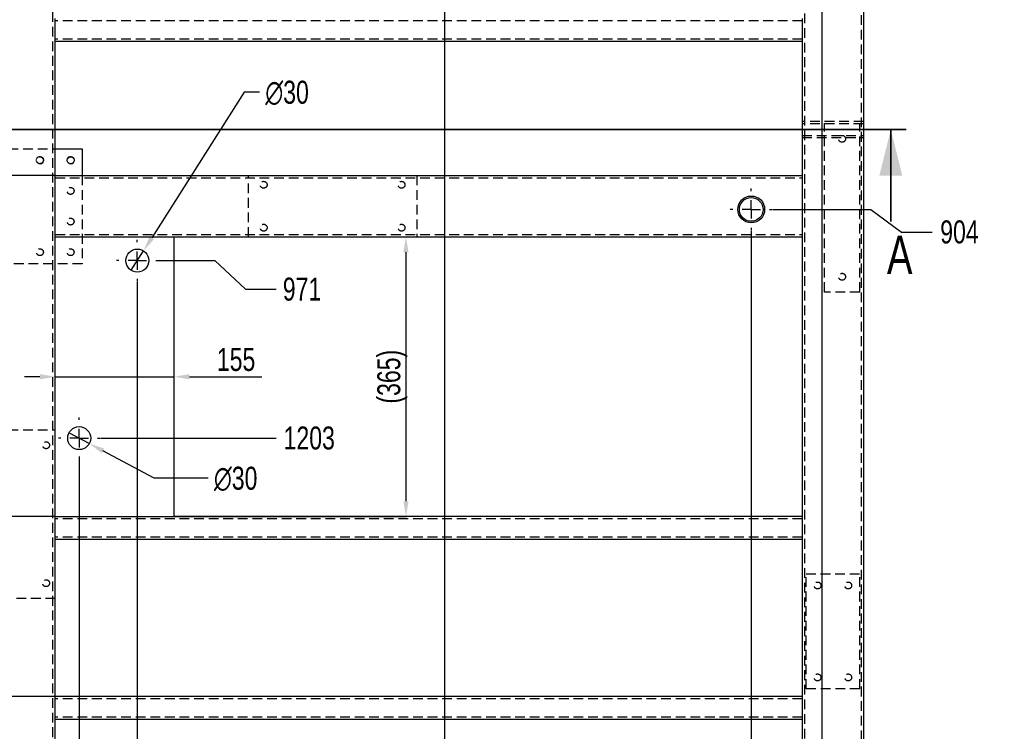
# Model space of a CAD drawing. Header units: millimetres. Extents: x 5 to 589, y 5 to 415.
# Tile 4 of 17: x 73 to 202, y 218 to 311. Entities that reach past the tile are written whole.
import ezdxf

# ---------------------------------------------------------------- set-up
doc = ezdxf.new("R2010")
doc.units = ezdxf.units.MM
doc.header["$PDSIZE"] = -1
doc.linetypes.add('CENTERX2', pattern=[20.32, 12.7, -2.54, 2.54, -2.54])
doc.linetypes.add('HIDDEN', pattern=[1.905, 1.27, -0.635])
for name, color, linetype in [('COTES', 1, 'Continuous'), ('TRAIT-FINS', 9, 'Continuous'), ('TRAIT-MIXTES', 3, 'CENTERX2'), ('TRAIT-TIRET', 2, 'HIDDEN')]:
    doc.layers.add(name, color=color, linetype=linetype)
doc.layers.add('TRAIT-FORT', color=4, linetype='Continuous', lineweight=25)
doc.styles.add('SLDTEXTSTYLE0', font='TXT', dxfattribs={"width": 0.75})
doc.dimstyles.new('SLDDIMSTYLE1', dxfattribs={"dimtxt": 3, "dimasz": 2, "dimexe": 0, "dimexo": 0.0625, "dimgap": 0.75, "dimtad": 0, "dimtih": 1, "dimtoh": 1, "dimdec": 0, "dimlfac": 10, "dimrnd": 1e-09, "dimzin": 12, "dimdsep": 46, "dimtxsty": 'SLDTEXTSTYLE0', "dimsah": 1, "dimcen": 0.09, "dimadec": 0, "dimazin": 3, "dimtfac": 1, "dimtdec": 0, "dimtofl": 0, "dimtmove": 0, "dimatfit": 3, "dimfxl": 1, "dimfrac": 2, "dimtolj": 1, "dimtzin": 12, "dimarcsym": 0})
doc.dimstyles.new('SLDDIMSTYLE2', dxfattribs={"dimtxt": 3, "dimasz": 2, "dimexe": 0, "dimexo": 0.0625, "dimgap": 0.75, "dimtad": 1, "dimdec": 0, "dimlfac": 10, "dimrnd": 1e-09, "dimzin": 12, "dimdsep": 46, "dimtxsty": 'SLDTEXTSTYLE0', "dimsah": 1, "dimcen": 0.09, "dimadec": 0, "dimazin": 3, "dimtfac": 1, "dimtdec": 0, "dimtofl": 0, "dimtmove": 0, "dimatfit": 3, "dimfxl": 1, "dimfrac": 2, "dimtolj": 1, "dimtzin": 12, "dimarcsym": 0})
doc.dimstyles.new('SLDDIMSTYLE3', dxfattribs={"dimtxt": 3, "dimasz": 2, "dimexe": 0, "dimexo": 0.0625, "dimgap": 0.75, "dimtad": 1, "dimdec": 0, "dimlfac": 10, "dimrnd": 1e-09, "dimzin": 12, "dimdsep": 46, "dimtxsty": 'SLDTEXTSTYLE0', "dimsah": 1, "dimcen": 0.09, "dimadec": 0, "dimazin": 3, "dimtfac": 1, "dimtdec": 0, "dimtmove": 0, "dimatfit": 0, "dimfxl": 1, "dimfrac": 2, "dimtolj": 1, "dimtzin": 12, "dimarcsym": 0})
doc.dimstyles.new('SLDDIMSTYLE4', dxfattribs={"dimtxt": 3, "dimasz": 2, "dimexe": 0, "dimexo": 0.0625, "dimgap": 0.75, "dimtad": 0, "dimtih": 1, "dimtoh": 1, "dimdec": 0, "dimlfac": 10, "dimrnd": 1e-09, "dimzin": 12, "dimdsep": 46, "dimtxsty": 'SLDTEXTSTYLE0', "dimblk1": 'NONE', "dimsah": 1, "dimcen": 0, "dimadec": 0, "dimazin": 3, "dimtfac": 1, "dimtdec": 0, "dimtmove": 0, "dimatfit": 3, "dimldrblk": 'NONE', "dimfxl": 1, "dimfrac": 2, "dimtolj": 1, "dimtzin": 12, "dimarcsym": 0})

# ---------------------------------------------------------------- blocks, each defined once
blk = doc.blocks.new('_D_3')
at = {"layer": 'COTES', "color": 0, "lineweight": -2, "transparency": 16777216}
for p, q in [((171.39, 286.2), (184.19, 286.2)), ((184.19, 286.2), (188.19, 283.25)), ((188.19, 283.25), (192.19, 283.25))]:
    blk.add_line(p, q, dxfattribs=at)
at = {"layer": 'Defpoints', "color": 0, "transparency": 16777216}
for p in [(183.23, 376.62), (171.32, 286.2), (192.19, 283.25)]:
    blk.add_point(p, dxfattribs=at)
at = {"layer": 'COTES', "color": 0, "transparency": 16777216, "insert": (195.75, 283.25), "char_height": 3, "attachment_point": 5, "style": 'SLDTEXTSTYLE0'}
blk.add_mtext('\\A1;904', dxfattribs=at)
blk = doc.blocks.new('_D_4')
at = {"layer": 'COTES', "color": 0, "lineweight": -2, "transparency": 16777216}
for p, q in [((91.21, 279.53), (98.56, 279.53)), ((98.56, 279.53), (102.56, 275.78)), ((102.56, 275.78), (106.56, 275.78))]:
    blk.add_line(p, q, dxfattribs=at)
at = {"layer": 'Defpoints', "color": 0, "transparency": 16777216}
for p in [(183.23, 376.62), (91.14, 279.53), (106.56, 275.78)]:
    blk.add_point(p, dxfattribs=at)
at = {"layer": 'COTES', "color": 0, "transparency": 16777216, "insert": (109.94, 275.78), "char_height": 3, "attachment_point": 5, "style": 'SLDTEXTSTYLE0'}
blk.add_mtext('\\A1;971', dxfattribs=at)
blk = doc.blocks.new('_D_5')
at = {"layer": 'COTES', "color": 0, "lineweight": -2, "transparency": 16777216}
blk.add_line((83.62, 256.35), (106.56, 256.35), dxfattribs=at)
at = {"layer": 'Defpoints', "color": 0, "transparency": 16777216}
for p in [(183.23, 376.62), (83.55, 256.35), (106.56, 256.35)]:
    blk.add_point(p, dxfattribs=at)
at = {"layer": 'COTES', "color": 0, "transparency": 16777216, "insert": (110.88, 256.35), "char_height": 3, "attachment_point": 5, "style": 'SLDTEXTSTYLE0'}
blk.add_mtext('\\A1;1203', dxfattribs=at)
blk = doc.blocks.new('_D_6')
at = {"layer": 'COTES', "color": 0, "lineweight": -2, "transparency": 16777216}
blk.add_line((88.51, 149.36), (192.19, 149.36), dxfattribs=at)
at = {"layer": 'Defpoints', "color": 0, "transparency": 16777216}
for p in [(183.23, 376.62), (88.44, 149.36), (192.19, 149.36)]:
    blk.add_point(p, dxfattribs=at)
at = {"layer": 'COTES', "color": 0, "transparency": 16777216, "insert": (197.06, 149.36), "char_height": 3, "attachment_point": 5, "style": 'SLDTEXTSTYLE0'}
blk.add_mtext('\\A1;2273', dxfattribs=at)
blk = doc.blocks.new('_D_7')
at = {"layer": 'COTES', "color": 0, "lineweight": -2, "transparency": 16777216}
blk.add_line((88.74, 112.55), (118.44, 112.55), dxfattribs=at)
at = {"layer": 'Defpoints', "color": 0, "transparency": 16777216}
for p in [(183.23, 376.62), (88.68, 112.55), (118.44, 112.55)]:
    blk.add_point(p, dxfattribs=at)
at = {"layer": 'COTES', "color": 0, "transparency": 16777216, "insert": (122.94, 112.55), "char_height": 3, "attachment_point": 5, "style": 'SLDTEXTSTYLE0'}
blk.add_mtext('\\A1;2641', dxfattribs=at)
blk = doc.blocks.new('_D_8')
at = {"layer": 'COTES', "color": 0, "lineweight": -2, "transparency": 16777216}
blk.add_line((95.22, 107.22), (118.44, 107.22), dxfattribs=at)
at = {"layer": 'Defpoints', "color": 0, "transparency": 16777216}
for p in [(183.23, 376.62), (95.16, 107.22), (118.44, 107.22)]:
    blk.add_point(p, dxfattribs=at)
at = {"layer": 'COTES', "color": 0, "transparency": 16777216, "insert": (123.31, 107.22), "char_height": 3, "attachment_point": 5, "style": 'SLDTEXTSTYLE0'}
blk.add_mtext('\\A1;2694', dxfattribs=at)
blk = doc.blocks.new('_D_9')
at = {"layer": 'COTES', "color": 0, "lineweight": -2, "transparency": 16777216}
blk.add_line((183.29, 89.62), (192.19, 89.62), dxfattribs=at)
at = {"layer": 'Defpoints', "color": 0, "transparency": 16777216}
for p in [(183.23, 376.62), (183.23, 89.62), (192.19, 89.62)]:
    blk.add_point(p, dxfattribs=at)
at = {"layer": 'COTES', "color": 0, "transparency": 16777216, "insert": (196.87, 89.62), "char_height": 3, "attachment_point": 5, "style": 'SLDTEXTSTYLE0'}
blk.add_mtext('\\A1;2870', dxfattribs=at)
blk = doc.blocks.new('_D_11')
at = {"layer": 'COTES', "color": 0, "lineweight": -2, "transparency": 16777216}
for p, q in [((80.85, 253.59), (80.85, 89.85)), ((80.85, 89.85), (79.44, 85.85)), ((79.44, 85.85), (79.44, 81.85))]:
    blk.add_line(p, q, dxfattribs=at)
at = {"layer": 'Defpoints', "color": 0, "transparency": 16777216}
for p in [(80.85, 253.65), (69.73, 89.62), (79.44, 81.85)]:
    blk.add_point(p, dxfattribs=at)
at = {"layer": 'COTES', "color": 0, "transparency": 16777216, "insert": (79.44, 79.22), "char_height": 3, "attachment_point": 5, "rotation": 90, "style": 'SLDTEXTSTYLE0'}
blk.add_mtext('\\A1;111', dxfattribs=at)
blk = doc.blocks.new('_D_13')
at = {"layer": 'COTES', "color": 0, "lineweight": -2, "transparency": 16777216}
for p, q in [((88.44, 276.76), (88.44, 89.85)), ((88.44, 89.85), (89.06, 85.85)), ((89.06, 85.85), (89.06, 81.85))]:
    blk.add_line(p, q, dxfattribs=at)
at = {"layer": 'Defpoints', "color": 0, "transparency": 16777216}
for p in [(88.44, 276.83), (69.73, 89.62), (89.06, 81.85)]:
    blk.add_point(p, dxfattribs=at)
at = {"layer": 'COTES', "color": 0, "transparency": 16777216, "insert": (89.06, 78.47), "char_height": 3, "attachment_point": 5, "rotation": 90, "style": 'SLDTEXTSTYLE0'}
blk.add_mtext('\\A1;187', dxfattribs=at)
blk = doc.blocks.new('_D_15')
at = {"layer": 'COTES', "color": 0, "lineweight": -2, "transparency": 16777216}
for p, q in [((128.55, 353.92), (128.55, 89.85)), ((128.55, 89.85), (134.12, 85.85)), ((134.12, 85.85), (134.12, 81.85))]:
    blk.add_line(p, q, dxfattribs=at)
at = {"layer": 'Defpoints', "color": 0, "transparency": 16777216}
for p in [(128.55, 353.98), (69.73, 89.62), (134.12, 81.85)]:
    blk.add_point(p, dxfattribs=at)
at = {"layer": 'COTES', "color": 0, "transparency": 16777216, "insert": (134.12, 78.1), "char_height": 3, "attachment_point": 5, "rotation": 90, "style": 'SLDTEXTSTYLE0'}
blk.add_mtext('\\A1;588', dxfattribs=at)
blk = doc.blocks.new('_D_16')
at = {"layer": 'COTES', "color": 0, "lineweight": -2, "transparency": 16777216}
blk.add_line((168.57, 283.38), (168.57, 81.85), dxfattribs=at)
at = {"layer": 'Defpoints', "color": 0, "transparency": 16777216}
for p in [(168.57, 283.45), (69.73, 89.62), (168.57, 81.85)]:
    blk.add_point(p, dxfattribs=at)
at = {"layer": 'COTES', "color": 0, "transparency": 16777216, "insert": (168.57, 78.1), "char_height": 3, "attachment_point": 5, "rotation": 90, "style": 'SLDTEXTSTYLE0'}
blk.add_mtext('\\A1;988', dxfattribs=at)
blk = doc.blocks.new('_D_17')
at = {"layer": 'COTES', "color": 0, "lineweight": -2, "transparency": 16777216}
blk.add_line((177.77, 349.93), (177.77, 81.85), dxfattribs=at)
at = {"layer": 'Defpoints', "color": 0, "transparency": 16777216}
for p in [(177.77, 349.99), (69.73, 89.62), (177.77, 81.85)]:
    blk.add_point(p, dxfattribs=at)
at = {"layer": 'COTES', "color": 0, "transparency": 16777216, "insert": (177.77, 77.72), "char_height": 3, "attachment_point": 5, "rotation": 90, "style": 'SLDTEXTSTYLE0'}
blk.add_mtext('\\A1;1080', dxfattribs=at)
blk = doc.blocks.new('_D_22')
at = {"layer": 'COTES', "color": 0, "lineweight": -2, "transparency": 16777216}
for p, q in [((69.67, 376.62), (53.23, 376.62)), ((53.23, 374.62), (53.23, 292.62)), ((77.67, 290.62), (53.23, 290.62))]:
    blk.add_line(p, q, dxfattribs=at)
at = {"layer": 'COTES', "color": 0, "transparency": 16777216}
for points in [[(52.9, 374.62), (53.56, 374.62), (53.23, 376.62)], [(52.9, 292.62), (53.56, 292.62), (53.23, 290.62)]]:
    blk.add_solid(points, dxfattribs=at)
at = {"layer": 'Defpoints', "color": 0, "transparency": 16777216}
for p in [(69.73, 376.62), (53.23, 290.62), (77.73, 290.62)]:
    blk.add_point(p, dxfattribs=at)
at = {"layer": 'COTES', "color": 0, "transparency": 16777216, "insert": (49.48, 333.62), "char_height": 3, "attachment_point": 2, "rotation": 90, "style": 'SLDTEXTSTYLE0'}
blk.add_mtext('\\A1;860', dxfattribs=at)
blk = doc.blocks.new('_D_23')
at = {"layer": 'COTES', "color": 0, "lineweight": -2, "transparency": 16777216}
for p, q in [((77.67, 290.62), (53.23, 290.62)), ((53.23, 288.62), (53.23, 155.12)), ((77.67, 153.12), (53.23, 153.12))]:
    blk.add_line(p, q, dxfattribs=at)
at = {"layer": 'COTES', "color": 0, "transparency": 16777216}
for points in [[(52.9, 288.62), (53.56, 288.62), (53.23, 290.62)], [(52.9, 155.12), (53.56, 155.12), (53.23, 153.12)]]:
    blk.add_solid(points, dxfattribs=at)
at = {"layer": 'Defpoints', "color": 0, "transparency": 16777216}
for p in [(77.73, 290.62), (53.23, 153.12), (77.73, 153.12)]:
    blk.add_point(p, dxfattribs=at)
at = {"layer": 'COTES', "color": 0, "transparency": 16777216, "insert": (49.48, 221.87), "char_height": 3, "attachment_point": 2, "rotation": 90, "style": 'SLDTEXTSTYLE0'}
blk.add_mtext('\\A1;1375', dxfattribs=at)
blk = doc.blocks.new('_D_27')
at = {"layer": 'COTES', "color": 0, "lineweight": -2, "transparency": 16777216}
for p, q in [((77.67, 290.62), (60.15, 290.62)), ((60.15, 288.62), (60.15, 248.12)), ((77.67, 246.12), (60.15, 246.12))]:
    blk.add_line(p, q, dxfattribs=at)
at = {"layer": 'COTES', "color": 0, "transparency": 16777216}
for points in [[(59.81, 288.62), (60.48, 288.62), (60.15, 290.62)], [(59.81, 248.12), (60.48, 248.12), (60.15, 246.12)]]:
    blk.add_solid(points, dxfattribs=at)
at = {"layer": 'Defpoints', "color": 0, "transparency": 16777216}
for p in [(77.73, 290.62), (60.15, 246.12), (77.73, 246.12)]:
    blk.add_point(p, dxfattribs=at)
at = {"layer": 'COTES', "color": 0, "transparency": 16777216, "insert": (56.4, 268.37), "char_height": 3, "attachment_point": 2, "rotation": 90, "style": 'SLDTEXTSTYLE0'}
blk.add_mtext('\\A1;445', dxfattribs=at)
blk = doc.blocks.new('_D_28')
at = {"layer": 'COTES', "color": 0, "lineweight": -2, "transparency": 16777216}
for p, q in [((77.67, 246.12), (60.15, 246.12)), ((60.15, 244.12), (60.15, 224.62)), ((77.67, 222.62), (60.15, 222.62))]:
    blk.add_line(p, q, dxfattribs=at)
at = {"layer": 'COTES', "color": 0, "transparency": 16777216}
for points in [[(59.81, 244.12), (60.48, 244.12), (60.15, 246.12)], [(59.81, 224.62), (60.48, 224.62), (60.15, 222.62)]]:
    blk.add_solid(points, dxfattribs=at)
at = {"layer": 'Defpoints', "color": 0, "transparency": 16777216}
for p in [(77.73, 246.12), (60.15, 222.62), (77.73, 222.62)]:
    blk.add_point(p, dxfattribs=at)
at = {"layer": 'COTES', "color": 0, "transparency": 16777216, "insert": (56.4, 234.37), "char_height": 3, "attachment_point": 2, "rotation": 90, "style": 'SLDTEXTSTYLE0'}
blk.add_mtext('\\A1;235', dxfattribs=at)
blk = doc.blocks.new('_D_29')
at = {"layer": 'COTES', "color": 0, "lineweight": -2, "transparency": 16777216}
for p, q in [((77.67, 222.62), (60.15, 222.62)), ((60.15, 220.62), (60.15, 201.12)), ((77.67, 199.12), (60.15, 199.12))]:
    blk.add_line(p, q, dxfattribs=at)
at = {"layer": 'COTES', "color": 0, "transparency": 16777216}
for points in [[(59.81, 220.62), (60.48, 220.62), (60.15, 222.62)], [(59.81, 201.12), (60.48, 201.12), (60.15, 199.12)]]:
    blk.add_solid(points, dxfattribs=at)
at = {"layer": 'Defpoints', "color": 0, "transparency": 16777216}
for p in [(77.73, 222.62), (60.15, 199.12), (77.73, 199.12)]:
    blk.add_point(p, dxfattribs=at)
at = {"layer": 'COTES', "color": 0, "transparency": 16777216, "insert": (56.4, 210.87), "char_height": 3, "attachment_point": 2, "rotation": 90, "style": 'SLDTEXTSTYLE0'}
blk.add_mtext('\\A1;235', dxfattribs=at)
blk = doc.blocks.new('_D_34')
at = {"layer": 'COTES', "color": 0, "lineweight": -2, "transparency": 16777216}
for p, q in [((93.29, 282.62), (123.51, 282.62)), ((123.51, 248.12), (123.51, 280.62)), ((93.29, 246.12), (123.51, 246.12))]:
    blk.add_line(p, q, dxfattribs=at)
at = {"layer": 'COTES', "color": 0, "transparency": 16777216}
for points in [[(123.17, 280.62), (123.84, 280.62), (123.51, 282.62)], [(123.17, 248.12), (123.84, 248.12), (123.51, 246.12)]]:
    blk.add_solid(points, dxfattribs=at)
at = {"layer": 'Defpoints', "color": 0, "transparency": 16777216}
for p in [(93.23, 282.62), (123.51, 282.62), (93.23, 246.12)]:
    blk.add_point(p, dxfattribs=at)
at = {"layer": 'COTES', "color": 0, "transparency": 16777216, "insert": (119.76, 264.37), "char_height": 3, "attachment_point": 2, "rotation": 90, "style": 'SLDTEXTSTYLE0'}
blk.add_mtext('\\A1;(365)', dxfattribs=at)
blk = doc.blocks.new('_D_37')
at = {"layer": 'COTES', "color": 0, "lineweight": -2, "transparency": 16777216}
for p, q in [((75.73, 264.37), (73.73, 264.37)), ((77.73, 257.48), (77.73, 264.37)), ((77.73, 264.37), (93.23, 264.37)), ((93.23, 246.18), (93.23, 264.37)), ((95.23, 264.37), (104.7, 264.37))]:
    blk.add_line(p, q, dxfattribs=at)
at = {"layer": 'COTES', "color": 0, "transparency": 16777216}
for points in [[(75.73, 264.7), (75.73, 264.03), (77.73, 264.37)], [(95.23, 264.7), (95.23, 264.03), (93.23, 264.37)]]:
    blk.add_solid(points, dxfattribs=at)
at = {"layer": 'Defpoints', "color": 0, "transparency": 16777216}
for p in [(93.23, 264.37), (77.73, 257.42), (93.23, 246.12)]:
    blk.add_point(p, dxfattribs=at)
at = {"layer": 'COTES', "color": 0, "transparency": 16777216, "insert": (101.33, 268.12), "char_height": 3, "attachment_point": 2, "style": 'SLDTEXTSTYLE0'}
blk.add_mtext('\\A1;155', dxfattribs=at)
blk = doc.blocks.new('_D_40')
at = {"layer": 'COTES', "color": 0, "lineweight": -2, "transparency": 16777216}
for p, q in [((79.53, 257.06), (82.18, 255.64)), ((90.63, 251.12), (83.94, 254.7)), ((97.69, 251.12), (90.63, 251.12))]:
    blk.add_line(p, q, dxfattribs=at)
at = {"layer": 'COTES', "color": 0, "transparency": 16777216}
blk.add_solid([(84.1, 254.99), (83.78, 254.4), (82.18, 255.64)], dxfattribs=at)
at = {"layer": 'Defpoints', "color": 0, "transparency": 16777216}
for p in [(79.53, 257.06), (82.18, 255.64)]:
    blk.add_point(p, dxfattribs=at)
at = {"layer": 'COTES', "color": 0, "transparency": 16777216, "insert": (98.44, 252.62), "char_height": 3, "attachment_point": 1, "style": 'SLDTEXTSTYLE0'}
blk.add_mtext('\\A1;∅30', dxfattribs=at)
blk = doc.blocks.new('_NONE')
blk = doc.blocks.new('_D_41')
at = {"layer": 'COTES', "color": 0, "lineweight": -2, "transparency": 16777216}
for p, q in [((102.4, 301.5), (90.32, 282.48)), ((104.4, 301.5), (102.4, 301.5)), ((87.64, 278.26), (89.25, 280.79))]:
    blk.add_line(p, q, dxfattribs=at)
at = {"layer": 'COTES', "color": 0, "transparency": 16777216}
blk.add_solid([(90.04, 282.66), (90.6, 282.3), (89.25, 280.79)], dxfattribs=at)
at = {"layer": 'Defpoints', "color": 0, "transparency": 16777216}
for p in [(89.25, 280.79), (87.64, 278.26)]:
    blk.add_point(p, dxfattribs=at)
at = {"layer": 'COTES', "color": 0, "transparency": 16777216, "insert": (105.15, 303), "char_height": 3, "attachment_point": 1, "style": 'SLDTEXTSTYLE0'}
blk.add_mtext('\\A1;∅30', dxfattribs=at)
blk = doc.blocks.new('SW_CENTERMARKSYMBOL_2')
at = {"layer": 'TRAIT-MIXTES', "color": 0}
for p, q in [((0, 2.4), (0, 2.75)), ((-2.4, 0), (-2.75, 0)), ((0, 0), (-1.2, 0)), ((0, 0), (0, 1.2)), ((0, 0), (0, -1.2)), ((0, 0), (1.2, 0)), ((2.4, 0), (2.75, 0)), ((0, -2.4), (0, -2.75))]:
    blk.add_line(p, q, dxfattribs=at)
blk = doc.blocks.new('SW_CENTERMARKSYMBOL_3')
at = {"layer": 'TRAIT-MIXTES', "color": 0}
for p, q in [((0, 2.4), (0, 2.7)), ((-2.4, 0), (-2.7, 0)), ((0, 0), (-1.2, 0)), ((0, 0), (0, 1.2)), ((0, 0), (0, -1.2)), ((0, 0), (1.2, 0)), ((2.4, 0), (2.7, 0)), ((0, -2.4), (0, -2.7))]:
    blk.add_line(p, q, dxfattribs=at)
blk = doc.blocks.new('SW_CENTERMARKSYMBOL_8')
at = {"layer": 'TRAIT-MIXTES', "color": 0}
for p, q in [((0, 2.4), (0, 2.7)), ((-2.4, 0), (-2.7, 0)), ((0, 0), (-1.2, 0)), ((0, 0), (0, 1.2)), ((0, 0), (0, -1.2)), ((0, 0), (1.2, 0)), ((2.4, 0), (2.7, 0)), ((0, -2.4), (0, -2.7))]:
    blk.add_line(p, q, dxfattribs=at)

msp = doc.modelspace()

# ---------------------------------------------------------------- linework, layer by layer
at = {"lineweight": 35}
for p, q in [((188.79, 296.62), (62.02, 296.62)), ((186.79, 284.62), (186.79, 296.62))]:
    msp.add_line(p, q, dxfattribs=at)
msp.add_solid([(186.79, 296.62), (185.29, 290.62), (188.29, 290.62)], dxfattribs=at)
at = {"layer": 'TRAIT-FINS', "lineweight": 18}
for centre in [(75.73, 292.62), (79.73, 292.62)]:
    msp.add_arc(centre, 0.5, 255, 195, dxfattribs=at)
at = {"layer": 'TRAIT-FORT', "lineweight": 25}
for p, q in [((183.23, 376.62), (183.23, 89.62)), ((77.73, 310.52), (77.73, 311.12)), ((175.23, 311.12), (175.23, 310.52)), ((77.73, 308.72), (77.73, 310.52)), ((175.23, 310.52), (175.23, 308.72)), ((77.73, 308.12), (77.73, 308.72)), ((175.23, 308.72), (175.23, 308.12)), ((77.73, 290.62), (77.73, 308.12)), ((175.23, 308.12), (77.73, 308.12)), ((175.23, 308.12), (175.23, 290.62)), ((77.73, 294.12), (81.23, 294.12)), ((81.23, 294.12), (81.23, 290.62)), ((77.73, 290.62), (175.23, 290.62)), ((77.73, 290.02), (77.73, 290.62)), ((175.23, 290.62), (175.23, 290.02)), ((77.73, 283.22), (77.73, 290.02)), ((175.23, 290.02), (175.23, 283.22)), ((77.73, 282.62), (77.73, 283.22)), ((175.23, 283.22), (175.23, 282.62)), ((77.73, 282.62), (93.23, 282.62)), ((77.73, 246.12), (77.73, 282.62)), ((93.23, 246.12), (93.23, 282.62)), ((93.23, 282.62), (175.23, 282.62)), ((175.23, 282.62), (175.23, 246.12)), ((77.73, 246.12), (93.23, 246.12)), ((77.73, 245.52), (77.73, 246.12)), ((77.73, 243.72), (77.73, 245.52)), ((175.23, 246.12), (93.23, 246.12)), ((175.23, 246.12), (175.23, 245.52)), ((175.23, 245.52), (175.23, 243.72)), ((77.73, 243.12), (77.73, 243.72)), ((77.73, 222.62), (77.73, 243.12)), ((175.23, 243.12), (77.73, 243.12)), ((175.23, 243.72), (175.23, 243.12)), ((175.23, 243.12), (175.23, 222.62)), ((175.23, 222.62), (77.73, 222.62)), ((77.73, 222.02), (77.73, 222.62)), ((175.23, 222.62), (175.23, 222.02)), ((77.73, 220.22), (77.73, 222.02)), ((175.23, 222.02), (175.23, 220.22)), ((77.73, 219.62), (77.73, 220.22)), ((175.23, 220.22), (175.23, 219.62)), ((77.73, 199.12), (77.73, 219.62)), ((175.23, 219.62), (77.73, 219.62)), ((175.23, 219.62), (175.23, 199.12))]:
    msp.add_line(p, q, dxfattribs=at)
for centre, radius in [((79.73, 292.62), 0.45), ((168.57, 286.2), 1.75), ((168.57, 286.2), 1.55), ((88.44, 279.53), 1.5), ((80.85, 256.35), 1.5)]:
    msp.add_circle(centre, radius, dxfattribs=at)
at = {"layer": 'TRAIT-TIRET'}
for p, q in [((182.93, 376.32), (182.93, 89.92)), ((77.43, 97.32), (77.43, 368.92)), ((175.53, 368.92), (175.53, 97.32)), ((175.23, 310.82), (77.73, 310.82)), ((175.23, 308.42), (77.73, 308.42)), ((183.23, 297.67), (175.23, 297.67)), ((175.53, 297.67), (175.23, 297.67)), ((183.23, 297.37), (175.23, 297.37)), ((178.13, 275.42), (178.13, 297.42)), ((178.13, 297.42), (182.73, 297.42)), ((182.73, 275.42), (182.73, 297.42)), ((183.23, 297.67), (182.93, 297.67)), ((183.23, 297.67), (183.23, 296.62)), ((175.23, 295.87), (183.23, 295.87)), ((183.23, 296.62), (183.23, 295.57)), ((175.23, 295.57), (183.23, 295.57)), ((175.23, 295.57), (175.53, 295.57)), ((182.93, 295.57), (183.23, 295.57)), ((69.73, 294.12), (77.73, 294.12)), ((81.23, 290.62), (81.23, 279.12)), ((102.93, 282.62), (102.93, 290.62)), ((124.93, 290.62), (124.93, 282.62)), ((77.73, 290.32), (175.23, 290.32)), ((77.73, 282.92), (175.23, 282.92)), ((81.23, 279.12), (69.73, 279.12)), ((182.73, 275.42), (178.13, 275.42)), ((69.73, 257.42), (77.73, 257.42)), ((175.23, 245.82), (77.73, 245.82)), ((175.23, 243.42), (77.73, 243.42)), ((175.73, 223.62), (175.73, 238.62)), ((175.73, 238.62), (182.73, 238.62)), ((182.73, 223.62), (182.73, 238.62)), ((77.73, 235.42), (69.73, 235.42)), ((182.73, 223.62), (175.73, 223.62)), ((175.23, 222.32), (77.73, 222.32)), ((175.23, 219.92), (77.73, 219.92))]:
    msp.add_line(p, q, dxfattribs=at)
for centre in [(180.43, 295.42), (75.73, 292.62), (104.93, 289.42), (122.93, 289.42), (79.73, 288.62), (79.73, 284.62), (104.93, 283.82), (122.93, 283.82), (75.73, 280.62), (79.73, 280.62), (180.43, 277.42), (76.53, 255.42), (76.53, 237.42), (177.23, 237.12), (181.23, 237.12), (177.23, 225.12), (181.23, 225.12)]:
    msp.add_circle(centre, 0.45, dxfattribs=at)

# ---------------------------------------------------------------- block references
at = {"layer": 'TRAIT-MIXTES'}
for name, p in [('SW_CENTERMARKSYMBOL_2', (168.57, 286.2)), ('SW_CENTERMARKSYMBOL_8', (88.44, 279.53)), ('SW_CENTERMARKSYMBOL_3', (80.85, 256.35))]:
    msp.add_blockref(name, p, dxfattribs=at)

# ---------------------------------------------------------------- texts
at = {"insert": (186.28, 282.76), "char_height": 5, "attachment_point": 1, "style": 'SLDTEXTSTYLE0'}
msp.add_mtext('A', dxfattribs=at)

# ---------------------------------------------------------------- dimensions: what is measured, and where the dimension line sits
at = {"layer": 'COTES'}
for base, p1, p2, picture, middle in [((53.23, 290.62), (69.73, 376.62), (77.73, 290.62), '_D_22', (53.23, 333.62)), ((53.23, 153.12), (77.73, 290.62), (77.73, 153.12), '_D_23', (53.23, 221.87)), ((60.15, 246.12), (77.73, 290.62), (77.73, 246.12), '_D_27', (60.15, 268.37)), ((60.15, 222.62), (77.73, 246.12), (77.73, 222.62), '_D_28', (60.15, 234.37)), ((60.15, 199.12), (77.73, 222.62), (77.73, 199.12), '_D_29', (60.15, 210.87))]:
    dim = msp.add_linear_dim(base=base, p1=p1, p2=p2, angle=90, dimstyle='SLDDIMSTYLE2', dxfattribs=at)
    dim.commit()
    dim.dimension.update_dxf_attribs({"geometry": picture, "text_midpoint": middle, "dimtype": 160})
for feature_location, offset, dtype, origin, picture, middle in [((83.55, 256.35), (23.01, 0), 0, (183.23, 376.62), '_D_5', (110.88, 256.35)), ((88.44, 149.36), (103.74, 0), 0, (183.23, 376.62), '_D_6', (197.06, 149.36)), ((88.68, 112.55), (29.76, 0), 0, (183.23, 376.62), '_D_7', (122.94, 112.55)), ((91.14, 279.53), (15.42, -3.75), 0, (183.23, 376.62), '_D_4', (109.94, 275.78)), ((95.16, 107.22), (23.28, 0), 0, (183.23, 376.62), '_D_8', (123.31, 107.22)), ((171.32, 286.2), (20.86, -2.94), 0, (183.23, 376.62), '_D_3', (195.75, 283.25)), ((183.23, 89.62), (8.96, 0), 0, (183.23, 376.62), '_D_9', (196.87, 89.62)), ((128.55, 353.98), (5.57, -272.13), 1, (69.73, 89.62), '_D_15', (134.12, 78.1)), ((177.77, 349.99), (0, -268.15), 1, (69.73, 89.62), '_D_17', (177.77, 77.72)), ((168.57, 283.45), (0, -201.6), 1, (69.73, 89.62), '_D_16', (168.57, 78.1)), ((88.44, 276.83), (0.62, -194.98), 1, (69.73, 89.62), '_D_13', (89.06, 78.47)), ((80.85, 253.65), (-1.41, -171.8), 1, (69.73, 89.62), '_D_11', (79.44, 79.22))]:
    dim = msp.add_ordinate_dim(feature_location=feature_location, offset=offset, dtype=dtype, origin=origin, dimstyle='SLDDIMSTYLE1', dxfattribs=at)
    dim.commit()
    dim.dimension.update_dxf_attribs({"geometry": picture, "text_midpoint": middle})
for p1, p2, picture, middle in [((87.64, 278.26), (89.25, 280.79), '_D_41', (107.96, 301.5)), ((79.53, 257.06), (82.18, 255.64), '_D_40', (101.25, 251.12))]:
    dim = msp.add_diameter_dim_2p(p1=p1, p2=p2, dimstyle='SLDDIMSTYLE4', dxfattribs=at)
    dim.commit()
    dim.dimension.update_dxf_attribs({"geometry": picture, "text_midpoint": middle, "dimtype": 163})
dim = msp.add_linear_dim(base=(123.51, 282.62), p1=(93.23, 246.12), p2=(93.23, 282.62), angle=90, text='(<>)', dimstyle='SLDDIMSTYLE2', dxfattribs=at)
dim.commit()
dim.dimension.update_dxf_attribs({"geometry": '_D_34', "text_midpoint": (123.51, 264.37), "dimtype": 160})
dim = msp.add_linear_dim(base=(93.23, 264.37), p1=(77.73, 257.42), p2=(93.23, 246.12), dimstyle='SLDDIMSTYLE3', dxfattribs=at)
dim.commit()
dim.dimension.update_dxf_attribs({"geometry": '_D_37', "text_midpoint": (101.33, 264.37), "dimtype": 160})

doc.saveas('drawing.dxf')
